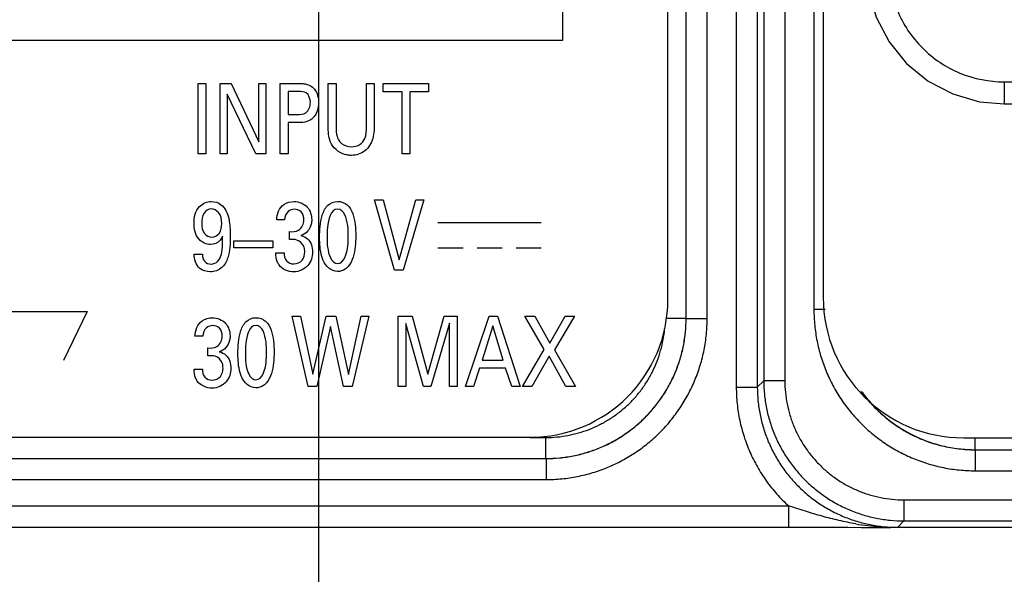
# Model space of a CAD drawing. Header units: inches. Extents: x 0 to 34, y 0 to 22.
# Tile 81 of 128: x 12.439 to 13.141, y 15.371 to 15.767. Entities that reach past the tile are written whole.
import ezdxf

# ---------------------------------------------------------------- set-up
doc = ezdxf.new("R2010")
doc.units = ezdxf.units.IN
doc.header["$LTSCALE"] = 1.87
doc.header["$MEASUREMENT"] = 0
doc.layers.get('0').update_dxf_attribs({"linetype": 'CONTINUOUS'})
doc.layers.add('02___PRT_ALL_AXES', color=7, linetype='CONTINUOUS')
doc.layers.add('DIMENSIONS', color=7, linetype='CONTINUOUS')
doc.styles.get("Standard").update_dxf_attribs({"font": 'txt', "width": 0.8})
doc.dimstyles.new('DIMSTYLE_3', dxfattribs={"dimtxt": 0.125, "dimasz": 0.18, "dimexe": 0.125, "dimexo": 0.0625, "dimgap": 0.03125, "dimtad": 0, "dimtih": 1, "dimtoh": 1, "dimzin": 0, "dimdsep": 46, "dimtxsty": 'STANDARD', "dimblk": '_FILLED', "dimblk1": '_FILLED', "dimblk2": '_FILLED', "dimcen": 0.09, "dimazin": 0, "dimtp": 0.01, "dimtm": 0.01, "dimtfac": 1, "dimtofl": 0, "dimtmove": 0, "dimatfit": 3, "dimldrblk": '_FILLED', "dimfxl": 1, "dimtolj": 1, "dimtzin": 0, "dimarcsym": 0})

# ---------------------------------------------------------------- blocks, each defined once
blk = doc.blocks.new('*D20')
at = {"layer": 'DIMENSIONS', "color": 2, "linetype": 'CONTINUOUS'}
blk.add_line((12.65194, 15.85333), (12.65194, 14.71701), dxfattribs=at)
at = {"layer": 'DIMENSIONS', "color": 2, "linetype": 'CONTINUOUS', "insert": (12.58944, 14.65451), "char_height": 0.125, "width": 1.225, "attachment_point": 3, "rotation": 90, "line_spacing_factor": 0.9}
blk.add_mtext('19.44{\\ftxt.shx;\\W1.000000;\\H0.125000; }[.766]', dxfattribs=at)
blk = doc.blocks.new('_FILLED')
at = {"color": 0, "linetype": 'BYBLOCK'}
blk.add_solid([(0, 0), (-1, 0.1736), (-1, -0.1736)], dxfattribs=at)
blk = doc.blocks.new('*D21')
at = {"layer": 'DIMENSIONS', "color": 2, "linetype": 'CONTINUOUS'}
blk.add_line((14.41194, 16.14719), (14.41194, 14.71701), dxfattribs=at)
at = {"layer": 'DIMENSIONS', "color": 2, "linetype": 'CONTINUOUS', "insert": (14.34944, 14.65451), "char_height": 0.125, "width": 1.325, "attachment_point": 3, "rotation": 90, "line_spacing_factor": 0.9}
blk.add_mtext('64.15{\\ftxt.shx;\\W1.000000;\\H0.125000; }[2.526]', dxfattribs=at)
blk = doc.blocks.new('*D25')
at = {"layer": 'DIMENSIONS', "color": 2, "linetype": 'CONTINUOUS'}
blk.add_line((12.83586, 16.15366), (11.19848, 16.15366), dxfattribs=at)
at = {"layer": 'DIMENSIONS', "color": 2, "linetype": 'CONTINUOUS', "insert": (11.13598, 16.21616), "char_height": 0.125, "width": 1.225, "attachment_point": 3, "line_spacing_factor": 0.9}
blk.add_mtext('19.03{\\ftxt.shx;\\W1.000000;\\H0.125000; }[.749]', dxfattribs=at)
blk = doc.blocks.new('*D29')
at = {"layer": 'DIMENSIONS', "color": 2, "linetype": 'CONTINUOUS'}
blk.add_line((16.67092, 16.33208), (16.67092, 14.71701), dxfattribs=at)
at = {"layer": 'DIMENSIONS', "color": 2, "linetype": 'CONTINUOUS', "insert": (16.60842, 14.65451), "char_height": 0.125, "width": 1.425, "attachment_point": 3, "rotation": 90, "line_spacing_factor": 0.9}
blk.add_mtext('121.53{\\ftxt.shx;\\W1.000000;\\H0.125000; }[4.784]', dxfattribs=at)
blk = doc.blocks.new('*D30')
at = {"layer": 'DIMENSIONS', "color": 2, "linetype": 'CONTINUOUS'}
blk.add_line((17.19944, 16.53856), (17.19944, 14.71701), dxfattribs=at)
at = {"layer": 'DIMENSIONS', "color": 2, "linetype": 'CONTINUOUS', "insert": (17.13694, 14.65451), "char_height": 0.125, "width": 1.425, "attachment_point": 3, "rotation": 90, "line_spacing_factor": 0.9}
blk.add_mtext('134.95{\\ftxt.shx;\\W1.000000;\\H0.125000; }[5.313]', dxfattribs=at)
blk = doc.blocks.new('*D31')
at = {"layer": 'DIMENSIONS', "color": 2, "linetype": 'CONTINUOUS'}
blk.add_line((17.72592, 16.33208), (17.72592, 14.71701), dxfattribs=at)
at = {"layer": 'DIMENSIONS', "color": 2, "linetype": 'CONTINUOUS', "insert": (17.66342, 14.65451), "char_height": 0.125, "width": 1.425, "attachment_point": 3, "rotation": 90, "line_spacing_factor": 0.9}
blk.add_mtext('148.32{\\ftxt.shx;\\W1.000000;\\H0.125000; }[5.839]', dxfattribs=at)
blk = doc.blocks.new('*D32')
at = {"layer": 'DIMENSIONS', "color": 2, "linetype": 'CONTINUOUS'}
blk.add_line((18.78092, 16.33208), (18.78092, 14.71701), dxfattribs=at)
at = {"layer": 'DIMENSIONS', "color": 2, "linetype": 'CONTINUOUS', "insert": (18.71842, 14.65451), "char_height": 0.125, "width": 1.425, "attachment_point": 3, "rotation": 90, "line_spacing_factor": 0.9}
blk.add_mtext('175.12{\\ftxt.shx;\\W1.000000;\\H0.125000; }[6.894]', dxfattribs=at)
blk = doc.blocks.new('*D33')
at = {"layer": 'DIMENSIONS', "color": 2, "linetype": 'CONTINUOUS'}
blk.add_line((19.30894, 16.53856), (19.30894, 14.71701), dxfattribs=at)
at = {"layer": 'DIMENSIONS', "color": 2, "linetype": 'CONTINUOUS', "insert": (19.24644, 14.65451), "char_height": 0.125, "width": 1.425, "attachment_point": 3, "rotation": 90, "line_spacing_factor": 0.9}
blk.add_mtext('188.53{\\ftxt.shx;\\W1.000000;\\H0.125000; }[7.423]', dxfattribs=at)
blk = doc.blocks.new('*D34')
at = {"layer": 'DIMENSIONS', "color": 2, "linetype": 'CONTINUOUS'}
blk.add_line((19.83592, 16.33208), (19.83592, 14.71701), dxfattribs=at)
at = {"layer": 'DIMENSIONS', "color": 2, "linetype": 'CONTINUOUS', "insert": (19.77342, 14.65451), "char_height": 0.125, "width": 1.425, "attachment_point": 3, "rotation": 90, "line_spacing_factor": 0.9}
blk.add_mtext('201.92{\\ftxt.shx;\\W1.000000;\\H0.125000; }[7.949]', dxfattribs=at)
blk = doc.blocks.new('*D35')
at = {"layer": 'DIMENSIONS', "color": 2, "linetype": 'CONTINUOUS'}
blk.add_line((20.89089, 16.33212), (20.89089, 14.71701), dxfattribs=at)
at = {"layer": 'DIMENSIONS', "color": 2, "linetype": 'CONTINUOUS', "insert": (20.82839, 14.65451), "char_height": 0.125, "width": 1.425, "attachment_point": 3, "rotation": 90, "line_spacing_factor": 0.9}
blk.add_mtext('228.71{\\ftxt.shx;\\W1.000000;\\H0.125000; }[9.004]', dxfattribs=at)
blk = doc.blocks.new('*D36')
at = {"layer": 'DIMENSIONS', "color": 2, "linetype": 'CONTINUOUS'}
blk.add_line((21.94592, 16.33208), (21.94592, 14.71701), dxfattribs=at)
at = {"layer": 'DIMENSIONS', "color": 2, "linetype": 'CONTINUOUS', "insert": (21.88342, 14.65451), "char_height": 0.125, "width": 1.525, "attachment_point": 3, "rotation": 90, "line_spacing_factor": 0.9}
blk.add_mtext('255.51{\\ftxt.shx;\\W1.000000;\\H0.125000; }[10.059]', dxfattribs=at)
blk = doc.blocks.new('*D37')
at = {"layer": 'DIMENSIONS', "color": 2, "linetype": 'CONTINUOUS'}
blk.add_line((23.00092, 16.33208), (23.00092, 14.71701), dxfattribs=at)
at = {"layer": 'DIMENSIONS', "color": 2, "linetype": 'CONTINUOUS', "insert": (22.93842, 14.65451), "char_height": 0.125, "width": 1.525, "attachment_point": 3, "rotation": 90, "line_spacing_factor": 0.9}
blk.add_mtext('282.31{\\ftxt.shx;\\W1.000000;\\H0.125000; }[11.114]', dxfattribs=at)
blk = doc.blocks.new('*D38')
at = {"layer": 'DIMENSIONS', "color": 2, "linetype": 'CONTINUOUS'}
blk.add_line((23.52894, 16.53856), (23.52894, 14.71701), dxfattribs=at)
at = {"layer": 'DIMENSIONS', "color": 2, "linetype": 'CONTINUOUS', "insert": (23.46644, 14.65451), "char_height": 0.125, "width": 1.525, "attachment_point": 3, "rotation": 90, "line_spacing_factor": 0.9}
blk.add_mtext('295.72{\\ftxt.shx;\\W1.000000;\\H0.125000; }[11.643]', dxfattribs=at)
blk = doc.blocks.new('*D39')
at = {"layer": 'DIMENSIONS', "color": 2, "linetype": 'CONTINUOUS'}
blk.add_line((24.05592, 16.33208), (24.05592, 14.71701), dxfattribs=at)
at = {"layer": 'DIMENSIONS', "color": 2, "linetype": 'CONTINUOUS', "insert": (23.99342, 14.65451), "char_height": 0.125, "width": 1.525, "attachment_point": 3, "rotation": 90, "line_spacing_factor": 0.9}
blk.add_mtext('309.10{\\ftxt.shx;\\W1.000000;\\H0.125000; }[12.169]', dxfattribs=at)
blk = doc.blocks.new('*D40')
at = {"layer": 'DIMENSIONS', "color": 2, "linetype": 'CONTINUOUS'}
blk.add_line((24.82493, 15.44206), (24.82493, 14.71701), dxfattribs=at)
at = {"layer": 'DIMENSIONS', "color": 2, "linetype": 'CONTINUOUS', "insert": (24.76243, 14.65451), "char_height": 0.125, "width": 1.525, "attachment_point": 3, "rotation": 90, "line_spacing_factor": 0.9}
blk.add_mtext('328.64{\\ftxt.shx;\\W1.000000;\\H0.125000; }[12.938]', dxfattribs=at)
blk = doc.blocks.new('*D43')
at = {"layer": 'DIMENSIONS', "color": 2, "linetype": 'CONTINUOUS'}
blk.add_line((18.25363, 16.70727), (18.25363, 14.71701), dxfattribs=at)
at = {"layer": 'DIMENSIONS', "color": 2, "linetype": 'CONTINUOUS', "insert": (18.19113, 14.65451), "char_height": 0.125, "width": 1.425, "attachment_point": 3, "rotation": 90, "line_spacing_factor": 0.9}
blk.add_mtext('161.73{\\ftxt.shx;\\W1.000000;\\H0.125000; }[6.367]', dxfattribs=at)
blk = doc.blocks.new('*D44')
at = {"layer": 'DIMENSIONS', "color": 2, "linetype": 'CONTINUOUS'}
blk.add_line((17.96613, 16.99477), (11.19848, 16.99477), dxfattribs=at)
at = {"layer": 'DIMENSIONS', "color": 2, "linetype": 'CONTINUOUS', "insert": (11.13598, 17.05727), "char_height": 0.125, "width": 1.325, "attachment_point": 3, "line_spacing_factor": 0.9}
blk.add_mtext('40.39{\\ftxt.shx;\\W1.000000;\\H0.125000; }[1.590]', dxfattribs=at)
blk = doc.blocks.new('*D48')
at = {"layer": 'DIMENSIONS', "color": 2, "linetype": 'CONTINUOUS'}
blk.add_line((15.22694, 16.14719), (15.22694, 14.71701), dxfattribs=at)
at = {"layer": 'DIMENSIONS', "color": 2, "linetype": 'CONTINUOUS', "insert": (15.16444, 14.65451), "char_height": 0.125, "width": 1.325, "attachment_point": 3, "rotation": 90, "line_spacing_factor": 0.9}
blk.add_mtext('84.85{\\ftxt.shx;\\W1.000000;\\H0.125000; }[3.341]', dxfattribs=at)
blk = doc.blocks.new('*D49')
at = {"layer": 'DIMENSIONS', "color": 2, "linetype": 'CONTINUOUS'}
for p, q in [((11.58232, 16.1095), (11.36346, 15.95253)), ((14.07329, 16.1095), (11.58232, 16.1095)), ((11.36346, 15.95253), (11.19848, 15.95253))]:
    blk.add_line(p, q, dxfattribs=at)
at = {"layer": 'DIMENSIONS', "color": 2, "linetype": 'CONTINUOUS', "insert": (11.13598, 16.01503), "char_height": 0.125, "width": 1.525, "attachment_point": 3, "line_spacing_factor": 0.9}
blk.add_mtext('2X 17.90{\\ftxt.shx;\\W1.000000;\\H0.125000; }[.705]', dxfattribs=at)

msp = doc.modelspace()

# ---------------------------------------------------------------- linework, layer by layer
at = {"color": 7, "linetype": 'CONTINUOUS'}
for p, q in [((12.94993, 18.83242), (12.94993, 15.5047)), ((12.96493, 18.83242), (12.96493, 15.5047)), ((12.96953, 18.82782), (12.96953, 15.5093)), ((12.98453, 18.82782), (12.98453, 15.5093)), ((12.91413, 15.55378), (12.91413, 18.7818)), ((12.91417, 15.55374), (12.91417, 18.78183)), ((12.92916, 15.55374), (12.92916, 18.78183)), ((13.00531, 18.7771), (13.00531, 15.56002)), ((12.90114, 15.56737), (12.90114, 18.77087)), ((13.14107, 15.7225), (13.14107, 15.70675)), ((13.14107, 15.7225), (13.90026, 15.7225)), ((13.14107, 15.70675), (13.90026, 15.70675)), ((12.91413, 15.55378), (12.89961, 15.55378)), ((12.91417, 15.55374), (12.91413, 15.55378)), ((13.01331, 15.56002), (13.00531, 15.56002)), ((12.91417, 15.55374), (12.92916, 15.55374)), ((12.94993, 15.5047), (12.96493, 15.5047)), ((12.96953, 15.5093), (12.96493, 15.5047)), ((12.98453, 15.5093), (12.96953, 15.5093)), ((12.41485, 15.46894), (12.80272, 15.46894)), ((12.80272, 15.46883), (12.81419, 15.46883)), ((12.81419, 15.45384), (12.81419, 15.46883)), ((13.12027, 15.46011), (13.12027, 15.46856)), ((13.12024, 15.46008), (13.12027, 15.46011)), ((13.12024, 15.46008), (13.12024, 15.44509)), ((13.12024, 15.46008), (15.74954, 15.46008)), ((13.12027, 15.46011), (15.7495, 15.46011)), ((12.39921, 15.4538), (12.81423, 15.4538)), ((12.39925, 15.45384), (12.81419, 15.45384)), ((12.81423, 15.4538), (12.81419, 15.45384)), ((12.81423, 15.4538), (12.81423, 15.43881)), ((13.12024, 15.44509), (15.74954, 15.44509)), ((12.39921, 15.43881), (12.81423, 15.43881)), ((13.06952, 15.42431), (13.06952, 15.40931)), ((13.06952, 15.42431), (15.88524, 15.42431)), ((12.24587, 15.41996), (12.98719, 15.41996)), ((12.98719, 15.41996), (12.98719, 15.40496)), ((13.06952, 15.40931), (13.06492, 15.40471)), ((13.06952, 15.40931), (15.88524, 15.40931)), ((12.24587, 15.40496), (12.98719, 15.40496)), ((13.0389, 15.4047), (13.05221, 15.40458)), ((13.05221, 15.40458), (13.06013, 15.40468)), ((13.0527, 15.40458), (13.05221, 15.40458)), ((13.05259, 15.40507), (13.05225, 15.4051)), ((13.05273, 15.40506), (13.05225, 15.4051)), ((13.05273, 15.40506), (13.05259, 15.40507)), ((24.72495, 15.40458), (13.0527, 15.40458)), ((13.06492, 15.40471), (13.06013, 15.40468))]:
    msp.add_line(p, q, dxfattribs=at)
at = {"color": 40, "linetype": 'CONTINUOUS'}
for p, q in [((12.82598, 16.01597), (12.82598, 15.75207)), ((12.82598, 15.75207), (12.42576, 15.75207)), ((12.56604, 15.67107), (12.56604, 15.72127)), ((12.56604, 15.72127), (12.5716, 15.72127)), ((12.5716, 15.72127), (12.5716, 15.67107)), ((12.58188, 15.67107), (12.58188, 15.72127)), ((12.58188, 15.72127), (12.5896, 15.72127)), ((12.5896, 15.72127), (12.60931, 15.67976)), ((12.60931, 15.67976), (12.60931, 15.72127)), ((12.60931, 15.72127), (12.61442, 15.72127)), ((12.61442, 15.72127), (12.61442, 15.67107)), ((12.62472, 15.67107), (12.62472, 15.72127)), ((12.62472, 15.72127), (12.63816, 15.72127)), ((12.63027, 15.71563), (12.63027, 15.69923)), ((12.63804, 15.71563), (12.63027, 15.71563)), ((12.65894, 15.69068), (12.65894, 15.72127)), ((12.65894, 15.72127), (12.66449, 15.72127)), ((12.66449, 15.72127), (12.66449, 15.69019)), ((12.68626, 15.69047), (12.68626, 15.72127)), ((12.68626, 15.72127), (12.69164, 15.72127)), ((12.69164, 15.72127), (12.69164, 15.69033)), ((12.69816, 15.71535), (12.69816, 15.72127)), ((12.69816, 15.72127), (12.73053, 15.72127)), ((12.71159, 15.71535), (12.69816, 15.71535)), ((12.71159, 15.67107), (12.71159, 15.71535)), ((12.7171, 15.71535), (12.7171, 15.67107)), ((12.73053, 15.71535), (12.7171, 15.71535)), ((12.73053, 15.72127), (12.73053, 15.71535)), ((12.58693, 15.71369), (12.58693, 15.67107)), ((12.60732, 15.67107), (12.58693, 15.71369)), ((12.63027, 15.69923), (12.63688, 15.69923)), ((12.63027, 15.69338), (12.63027, 15.67107)), ((12.63676, 15.69338), (12.63027, 15.69338)), ((12.5716, 15.67107), (12.56604, 15.67107)), ((12.58693, 15.67107), (12.58188, 15.67107)), ((12.61442, 15.67107), (12.60732, 15.67107)), ((12.63027, 15.67107), (12.62472, 15.67107)), ((12.7171, 15.67107), (12.71159, 15.67107)), ((12.70614, 15.58813), (12.69187, 15.63833)), ((12.69187, 15.63833), (12.69803, 15.63833)), ((12.69803, 15.63833), (12.70941, 15.59543)), ((12.70941, 15.59543), (12.7214, 15.63833)), ((12.72701, 15.63833), (12.71224, 15.58813)), ((12.7214, 15.63833), (12.72701, 15.63833)), ((12.62776, 15.62401), (12.62214, 15.62401)), ((12.73718, 15.62211), (12.81086, 15.62211)), ((12.63126, 15.61003), (12.63126, 15.61566)), ((12.59165, 15.60419), (12.59165, 15.60919)), ((12.59165, 15.60919), (12.61942, 15.60919)), ((12.61942, 15.60419), (12.59165, 15.60419)), ((12.61942, 15.60919), (12.61942, 15.60419)), ((12.73718, 15.60407), (12.75517, 15.60407)), ((12.76502, 15.60407), (12.783, 15.60407)), ((12.79287, 15.60407), (12.81086, 15.60407)), ((12.56332, 15.59961), (12.56914, 15.59961)), ((12.62153, 15.60051), (12.62742, 15.60051)), ((12.71224, 15.58813), (12.70614, 15.58813)), ((12.38152, 15.55877), (12.48688, 15.55877)), ((12.48688, 15.55877), (12.47003, 15.52364)), ((12.64467, 15.50519), (12.63329, 15.55539)), ((12.63329, 15.55539), (12.63923, 15.55539)), ((12.63923, 15.55539), (12.64788, 15.51409)), ((12.64788, 15.51409), (12.65743, 15.55539)), ((12.65743, 15.55539), (12.66432, 15.55539)), ((12.66432, 15.55539), (12.67337, 15.51375)), ((12.67337, 15.51375), (12.68248, 15.55539)), ((12.68792, 15.55539), (12.67604, 15.50519)), ((12.68248, 15.55539), (12.68792, 15.55539)), ((12.70884, 15.50519), (12.70884, 15.55539)), ((12.70884, 15.55539), (12.71866, 15.55539)), ((12.71866, 15.55539), (12.72998, 15.51402)), ((12.72998, 15.51402), (12.74159, 15.55539)), ((12.74159, 15.55539), (12.75075, 15.55539)), ((12.75075, 15.55539), (12.75075, 15.50519)), ((12.75678, 15.50519), (12.77366, 15.55539)), ((12.77366, 15.55539), (12.7796, 15.55539)), ((12.7796, 15.55539), (12.79582, 15.50519)), ((12.81299, 15.53148), (12.79912, 15.55539)), ((12.79912, 15.55539), (12.80622, 15.55539)), ((12.80622, 15.55539), (12.81705, 15.53606)), ((12.81705, 15.53606), (12.82787, 15.55539)), ((12.8346, 15.55539), (12.82033, 15.53133)), ((12.82787, 15.55539), (12.8346, 15.55539)), ((12.66061, 15.54808), (12.65067, 15.50519)), ((12.66987, 15.50519), (12.66061, 15.54808)), ((12.72688, 15.50519), (12.71422, 15.5501)), ((12.71422, 15.5501), (12.71422, 15.50519)), ((12.74531, 15.55038), (12.73215, 15.50519)), ((12.74531, 15.50519), (12.74531, 15.55038)), ((12.77638, 15.5485), (12.76861, 15.52389)), ((12.78376, 15.52389), (12.77638, 15.5485)), ((12.5695, 15.54107), (12.56389, 15.54107)), ((12.573, 15.5271), (12.573, 15.53272)), ((12.79745, 15.50519), (12.81299, 15.53148)), ((12.81638, 15.52674), (12.80416, 15.50519)), ((12.82832, 15.50519), (12.81638, 15.52674)), ((12.82033, 15.53133), (12.83532, 15.50519)), ((12.76861, 15.52389), (12.78376, 15.52389)), ((12.56328, 15.51757), (12.56916, 15.51757)), ((12.76683, 15.51827), (12.76249, 15.50519)), ((12.78543, 15.51827), (12.76683, 15.51827)), ((12.78976, 15.50519), (12.78543, 15.51827)), ((12.65067, 15.50519), (12.64467, 15.50519)), ((12.67604, 15.50519), (12.66987, 15.50519)), ((12.71422, 15.50519), (12.70884, 15.50519)), ((12.73215, 15.50519), (12.72688, 15.50519)), ((12.75075, 15.50519), (12.74531, 15.50519)), ((12.76249, 15.50519), (12.75678, 15.50519)), ((12.79582, 15.50519), (12.78976, 15.50519)), ((12.80416, 15.50519), (12.79745, 15.50519)), ((12.83532, 15.50519), (12.82832, 15.50519))]:
    msp.add_line(p, q, dxfattribs=at)
at = {"color": 7, "linetype": 'CONTINUOUS'}
for points in [[(13.04266, 15.80516), (13.04421, 15.78773), (13.04967, 15.76868), (13.05886, 15.75107), (13.07141, 15.73564), (13.08681, 15.72306), (13.10441, 15.71383), (13.12345, 15.70834), (13.14107, 15.70675)], [(12.98719, 15.40496), (12.99389, 15.40496), (13.0018, 15.40494), (13.01023, 15.4049), (13.01938, 15.40485), (13.02937, 15.40478), (13.0389, 15.4047)]]:
    msp.add_lwpolyline(points, dxfattribs=at)
for centre, radius, start, end in [((12.80272, 15.56737), 0.09843, 270, 360), ((13.06657, 15.59114), 0.18659, 260.33007, 265.60015), ((13.06518, 15.57435), 0.16974, 265.79324, 268.29319)]:
    msp.add_arc(centre, radius, start, end, dxfattribs=at)
for points, knots in [([(13.05841, 15.80516), (13.05841, 15.79441), (13.06271, 15.77267), (13.0811, 15.7452), (13.10858, 15.7268), (13.13032, 15.7225), (13.14107, 15.7225)], [0, 0, 0, 0, 0.249999, 0.499997, 0.749995, 1, 1, 1, 1]), ([(12.81419, 15.45384), (12.81746, 15.45384), (12.824, 15.45416), (12.83372, 15.4556), (12.84325, 15.45799), (12.8525, 15.4613), (12.86138, 15.4655), (12.8698, 15.47055), (12.87769, 15.4764), (12.88497, 15.483), (12.89157, 15.49028), (12.89742, 15.49817), (12.90247, 15.50659), (12.90667, 15.51547), (12.90998, 15.52472), (12.91237, 15.53425), (12.91381, 15.54397), (12.91413, 15.55051), (12.91413, 15.55378)], [0, 0, 0, 0, 0.0625, 0.124999, 0.187499, 0.249999, 0.312499, 0.374999, 0.437499, 0.499999, 0.5625, 0.625, 0.6875, 0.75, 0.8125, 0.875, 0.9375, 1, 1, 1, 1]), ([(13.00531, 15.56002), (13.00531, 15.55626), (13.00567, 15.54873), (13.00733, 15.53756), (13.01007, 15.5266), (13.01388, 15.51596), (13.01871, 15.50575), (13.02451, 15.49606), (13.03124, 15.48698), (13.03883, 15.47861), (13.0472, 15.47102), (13.05627, 15.46429), (13.06596, 15.45849), (13.07618, 15.45366), (13.08682, 15.44986), (13.09778, 15.44711), (13.10895, 15.44546), (13.11648, 15.44509), (13.12024, 15.44509)], [0, 0, 0, 0, 0.062501, 0.125, 0.1875, 0.25, 0.312499, 0.374999, 0.437499, 0.499998, 0.562498, 0.624998, 0.687498, 0.749997, 0.812497, 0.874998, 0.937498, 1, 1, 1, 1]), ([(12.81423, 15.43881), (12.81799, 15.43881), (12.82551, 15.43918), (12.83669, 15.44084), (12.84765, 15.44358), (12.85829, 15.44738), (12.8685, 15.45221), (12.87819, 15.45802), (12.88726, 15.46475), (12.89564, 15.47233), (12.90322, 15.48071), (12.90995, 15.48978), (12.91576, 15.49947), (12.92059, 15.50968), (12.92439, 15.52032), (12.92713, 15.53128), (12.92879, 15.54246), (12.92916, 15.54998), (12.92916, 15.55374)], [0, 0, 0, 0, 0.062501, 0.125, 0.1875, 0.25, 0.312499, 0.374999, 0.437499, 0.499998, 0.562498, 0.624998, 0.687498, 0.749997, 0.812497, 0.874998, 0.937498, 1, 1, 1, 1]), ([(12.81423, 15.4538), (12.8175, 15.4538), (12.82404, 15.45412), (12.83376, 15.45556), (12.84329, 15.45794), (12.85254, 15.46125), (12.86143, 15.46545), (12.86985, 15.4705), (12.87775, 15.47635), (12.88503, 15.48295), (12.89162, 15.49022), (12.89747, 15.49812), (12.90252, 15.50655), (12.90672, 15.51543), (12.91003, 15.52468), (12.91241, 15.53421), (12.91385, 15.54393), (12.91417, 15.55047), (12.91417, 15.55374)], [0, 0, 0, 0, 0.0625, 0.124999, 0.187499, 0.249999, 0.312499, 0.374998, 0.437498, 0.499998, 0.562498, 0.624998, 0.687498, 0.749998, 0.812498, 0.874998, 0.937499, 1, 1, 1, 1]), ([(12.81419, 15.46883), (12.81681, 15.46883), (12.82206, 15.46907), (12.82987, 15.47016), (12.83753, 15.47197), (12.845, 15.47448), (12.85221, 15.47767), (12.85909, 15.48151), (12.86558, 15.48597), (12.87163, 15.49102), (12.87719, 15.4966), (12.88221, 15.50267), (12.88665, 15.50918), (12.89046, 15.51608), (12.89362, 15.5233), (12.8961, 15.53078), (12.89787, 15.53845), (12.89858, 15.54366), (12.89881, 15.54627)], [0, 0, 0, 0, 0.0625, 0.125, 0.1875, 0.25, 0.3125, 0.375, 0.437499, 0.499999, 0.562499, 0.624999, 0.687499, 0.749999, 0.812498, 0.874998, 0.937498, 1, 1, 1, 1]), ([(12.94993, 15.5047), (12.94993, 15.50073), (12.95034, 15.49279), (12.95219, 15.48101), (12.95524, 15.46948), (12.95947, 15.45833), (12.96483, 15.44768), (12.97126, 15.43764), (12.97869, 15.42832), (12.98426, 15.42265), (12.98719, 15.41996)], [0, 0, 0, 0, 0.125003, 0.250001, 0.375001, 0.500001, 0.625001, 0.750001, 0.874999, 1, 1, 1, 1]), ([(12.96493, 15.5047), (12.96493, 15.50143), (12.96525, 15.49488), (12.96669, 15.48516), (12.96908, 15.47563), (12.97239, 15.46637), (12.97659, 15.45749), (12.98164, 15.44906), (12.9875, 15.44116), (12.9941, 15.43388), (13.00138, 15.42728), (13.00927, 15.42143), (13.0177, 15.41637), (13.02659, 15.41217), (13.03584, 15.40886), (13.04538, 15.40647), (13.0551, 15.40503), (13.06164, 15.40471), (13.06492, 15.40471)], [0, 0, 0, 0, 0.062501, 0.125, 0.187499, 0.249999, 0.312498, 0.374998, 0.437498, 0.499997, 0.562497, 0.624996, 0.687497, 0.749997, 0.812498, 0.874999, 0.937499, 1, 1, 1, 1]), ([(12.96953, 15.5093), (12.96953, 15.50603), (12.96986, 15.49948), (12.9713, 15.48976), (12.97369, 15.48023), (12.977, 15.47098), (12.9812, 15.46209), (12.98625, 15.45366), (12.9921, 15.44577), (12.9987, 15.43849), (13.00599, 15.43189), (13.01388, 15.42603), (13.02231, 15.42098), (13.03119, 15.41678), (13.04045, 15.41347), (13.04998, 15.41108), (13.0597, 15.40964), (13.06625, 15.40932), (13.06952, 15.40931)], [0, 0, 0, 0, 0.0625, 0.125, 0.1875, 0.25, 0.3125, 0.375, 0.4375, 0.5, 0.5625, 0.625, 0.6875, 0.749999, 0.812499, 0.874999, 0.9375, 1, 1, 1, 1]), ([(12.98453, 15.5093), (12.98453, 15.50652), (12.9848, 15.50096), (12.98603, 15.49269), (12.98806, 15.48459), (12.99087, 15.47672), (12.99444, 15.46917), (12.99874, 15.46201), (13.00371, 15.4553), (13.00932, 15.44911), (13.01551, 15.4435), (13.02222, 15.43852), (13.02939, 15.43423), (13.03694, 15.43065), (13.04481, 15.42784), (13.05291, 15.42581), (13.06117, 15.42459), (13.06674, 15.42431), (13.06952, 15.42431)], [0, 0, 0, 0, 0.0625, 0.125, 0.1875, 0.25, 0.3125, 0.375, 0.4375, 0.5, 0.562499, 0.624999, 0.687499, 0.749999, 0.812499, 0.874999, 0.9375, 1, 1, 1, 1]), ([(13.0391, 15.50163), (13.04141, 15.49843), (13.04639, 15.49229), (13.05491, 15.48405), (13.06434, 15.47687), (13.07455, 15.47085), (13.0854, 15.46608), (13.09674, 15.46263), (13.1084, 15.46054), (13.11629, 15.46008), (13.12024, 15.46008)], [0, 0, 0, 0, 0.125, 0.249999, 0.374999, 0.499998, 0.624998, 0.749998, 0.874997, 1, 1, 1, 1]), ([(13.03959, 15.50108), (13.0419, 15.49792), (13.04564, 15.49338), (13.05114, 15.48781), (13.05695, 15.48257), (13.06477, 15.47667), (13.07324, 15.47172), (13.08031, 15.46839), (13.08758, 15.46547), (13.09696, 15.46264), (13.10853, 15.46058), (13.11636, 15.46012), (13.12027, 15.46011)], [0, 0, 0, 0, 0.124987, 0.187507, 0.250027, 0.375014, 0.5, 0.56252, 0.62504, 0.750027, 0.875012, 1, 1, 1, 1]), ([(13.03523, 15.4072), (13.03118, 15.40788), (13.0231, 15.40951), (13.01109, 15.41257), (12.99913, 15.41612), (12.99118, 15.41868), (12.98719, 15.41996)], [0, 0, 0, 0, 0.247546, 0.496374, 0.747156, 1, 1, 1, 1])]:
    msp.add_open_spline(points, degree=3, knots=knots, dxfattribs=at)
at = {"color": 40, "linetype": 'CONTINUOUS'}
for points, knots in [([(12.64615, 15.70777), (12.64615, 15.71027), (12.64457, 15.71547), (12.63978, 15.71563), (12.63804, 15.71563)], [0, 0, 0, 0, 0.588674, 1, 1, 1, 1]), ([(12.63816, 15.72127), (12.63929, 15.72127), (12.64321, 15.72134), (12.64741, 15.71951), (12.64909, 15.71723)], [0, 0, 0, 0, 0.284821, 1, 1, 1, 1]), ([(12.63688, 15.69923), (12.63893, 15.69923), (12.64425, 15.69944), (12.64615, 15.70509), (12.64615, 15.70777)], [0, 0, 0, 0, 0.432538, 1, 1, 1, 1]), ([(12.64887, 15.6977), (12.64835, 15.69704), (12.64528, 15.6938), (12.64031, 15.69338), (12.63676, 15.69338)], [0, 0, 0, 0, 0.19119, 1, 1, 1, 1]), ([(12.66127, 15.67803), (12.66094, 15.67863), (12.65907, 15.68254), (12.65894, 15.68705), (12.65894, 15.69068)], [0, 0, 0, 0, 0.158815, 1, 1, 1, 1]), ([(12.66449, 15.69019), (12.66449, 15.68904), (12.66458, 15.68596), (12.66531, 15.68283), (12.66626, 15.68115)], [0, 0, 0, 0, 0.374112, 1, 1, 1, 1]), ([(12.67543, 15.67623), (12.67759, 15.67623), (12.68175, 15.67708), (12.68598, 15.68284), (12.68626, 15.68761), (12.68626, 15.69047)], [0, 0, 0, 0, 0.320599, 0.576023, 1, 1, 1, 1]), ([(12.69164, 15.69033), (12.69164, 15.68949), (12.69158, 15.6849), (12.6904, 15.68015), (12.68837, 15.67698)], [0, 0, 0, 0, 0.1829, 1, 1, 1, 1]), ([(12.66626, 15.68115), (12.66683, 15.68021), (12.6691, 15.67735), (12.67294, 15.67623), (12.67543, 15.67623)], [0, 0, 0, 0, 0.305643, 1, 1, 1, 1]), ([(12.67543, 15.67003), (12.67433, 15.67003), (12.66882, 15.6705), (12.66343, 15.67415), (12.66127, 15.67803)], [0, 0, 0, 0, 0.198645, 1, 1, 1, 1]), ([(12.68837, 15.67698), (12.68748, 15.67559), (12.68414, 15.6717), (12.67883, 15.67003), (12.67543, 15.67003)], [0, 0, 0, 0, 0.326517, 1, 1, 1, 1]), ([(12.56319, 15.62165), (12.56319, 15.62582), (12.56485, 15.6339), (12.57247, 15.63713), (12.57552, 15.63713)], [0, 0, 0, 0, 0.576949, 1, 1, 1, 1]), ([(12.57552, 15.63193), (12.57354, 15.63193), (12.56911, 15.62887), (12.56865, 15.62407), (12.56865, 15.62156)], [0, 0, 0, 0, 0.441646, 1, 1, 1, 1]), ([(12.57552, 15.63713), (12.57794, 15.63713), (12.58429, 15.63514), (12.58709, 15.6289), (12.58791, 15.62532)], [0, 0, 0, 0, 0.39708, 1, 1, 1, 1]), ([(12.58292, 15.6215), (12.58292, 15.62421), (12.58211, 15.62927), (12.57744, 15.63193), (12.57552, 15.63193)], [0, 0, 0, 0, 0.586699, 1, 1, 1, 1]), ([(12.62214, 15.62401), (12.62226, 15.62807), (12.62506, 15.63553), (12.63206, 15.63713), (12.63458, 15.63713)], [0, 0, 0, 0, 0.617719, 1, 1, 1, 1]), ([(12.63476, 15.63157), (12.6332, 15.63157), (12.62922, 15.63031), (12.62794, 15.62619), (12.62776, 15.62401)], [0, 0, 0, 0, 0.414957, 1, 1, 1, 1]), ([(12.63458, 15.63713), (12.63799, 15.63713), (12.64512, 15.63441), (12.64714, 15.62732), (12.64714, 15.62414)], [0, 0, 0, 0, 0.517839, 1, 1, 1, 1]), ([(12.64152, 15.62401), (12.64152, 15.62605), (12.64062, 15.63035), (12.63646, 15.63157), (12.63476, 15.63157)], [0, 0, 0, 0, 0.544844, 1, 1, 1, 1]), ([(12.65275, 15.61164), (12.65275, 15.61683), (12.65328, 15.62475), (12.65756, 15.63482), (12.66305, 15.63722), (12.66564, 15.63722)], [0, 0, 0, 0, 0.495517, 0.752965, 1, 1, 1, 1]), ([(12.66569, 15.63166), (12.66072, 15.63166), (12.65806, 15.62073), (12.65808, 15.61421), (12.65808, 15.61198)], [0, 0, 0, 0, 0.689377, 1, 1, 1, 1]), ([(12.66564, 15.63722), (12.66808, 15.63722), (12.67323, 15.63532), (12.67804, 15.62583), (12.67852, 15.618), (12.67852, 15.61275)], [0, 0, 0, 0, 0.240229, 0.482901, 1, 1, 1, 1]), ([(12.67314, 15.61211), (12.67314, 15.61475), (12.67325, 15.62118), (12.67023, 15.63166), (12.66569, 15.63166)], [0, 0, 0, 0, 0.367993, 1, 1, 1, 1]), ([(12.58791, 15.62532), (12.58808, 15.62455), (12.58891, 15.6203), (12.58902, 15.61593), (12.58902, 15.6124)], [0, 0, 0, 0, 0.182765, 1, 1, 1, 1]), ([(12.63126, 15.61566), (12.63346, 15.61542), (12.63898, 15.61572), (12.64152, 15.62129), (12.64152, 15.62401)], [0, 0, 0, 0, 0.450014, 1, 1, 1, 1]), ([(12.64714, 15.62414), (12.64714, 15.62307), (12.64672, 15.61838), (12.64298, 15.6138), (12.63947, 15.61282)], [0, 0, 0, 0, 0.228082, 1, 1, 1, 1]), ([(12.57491, 15.60641), (12.57191, 15.60641), (12.5647, 15.60999), (12.56319, 15.61766), (12.56319, 15.62165)], [0, 0, 0, 0, 0.429794, 1, 1, 1, 1]), ([(12.56865, 15.62156), (12.56865, 15.61904), (12.56936, 15.61414), (12.57398, 15.6117), (12.57592, 15.6117)], [0, 0, 0, 0, 0.564903, 1, 1, 1, 1]), ([(12.57592, 15.6117), (12.57785, 15.6117), (12.5823, 15.61432), (12.58292, 15.61906), (12.58292, 15.6215)], [0, 0, 0, 0, 0.442935, 1, 1, 1, 1]), ([(12.58902, 15.6124), (12.58902, 15.60724), (12.58876, 15.59927), (12.58375, 15.58906), (12.57775, 15.58702), (12.57486, 15.58702)], [0, 0, 0, 0, 0.477574, 0.731568, 1, 1, 1, 1]), ([(12.58353, 15.61246), (12.58308, 15.61141), (12.58129, 15.60817), (12.57742, 15.60641), (12.57491, 15.60641)], [0, 0, 0, 0, 0.313273, 1, 1, 1, 1]), ([(12.57531, 15.59251), (12.57707, 15.59251), (12.58091, 15.59418), (12.58375, 15.60202), (12.58368, 15.60819), (12.58353, 15.61246)], [0, 0, 0, 0, 0.222728, 0.461345, 1, 1, 1, 1]), ([(12.63947, 15.61282), (12.64121, 15.61251), (12.64616, 15.61021), (12.64768, 15.60447), (12.64768, 15.60114)], [0, 0, 0, 0, 0.345565, 1, 1, 1, 1]), ([(12.65526, 15.59516), (12.65491, 15.59604), (12.65309, 15.60133), (12.65275, 15.60702), (12.65275, 15.61164)], [0, 0, 0, 0, 0.171535, 1, 1, 1, 1]), ([(12.65808, 15.61198), (12.65808, 15.60948), (12.65803, 15.60315), (12.66106, 15.59293), (12.66558, 15.59293)], [0, 0, 0, 0, 0.355644, 1, 1, 1, 1]), ([(12.66558, 15.59293), (12.67042, 15.59293), (12.67312, 15.60352), (12.67314, 15.6099), (12.67314, 15.61211)], [0, 0, 0, 0, 0.686128, 1, 1, 1, 1]), ([(12.67852, 15.61275), (12.67852, 15.61019), (12.67829, 15.60271), (12.67646, 15.59467), (12.67319, 15.59084)], [0, 0, 0, 0, 0.336723, 1, 1, 1, 1]), ([(12.64213, 15.60121), (12.64213, 15.60234), (12.64181, 15.60587), (12.63891, 15.60906), (12.63659, 15.60968)], [0, 0, 0, 0, 0.319847, 1, 1, 1, 1]), ([(12.57486, 15.58702), (12.57217, 15.58702), (12.56532, 15.58884), (12.56339, 15.59601), (12.56332, 15.59961)], [0, 0, 0, 0, 0.42789, 1, 1, 1, 1]), ([(12.56914, 15.59961), (12.56914, 15.59783), (12.56973, 15.59392), (12.5736, 15.59251), (12.57531, 15.59251)], [0, 0, 0, 0, 0.509845, 1, 1, 1, 1]), ([(12.62381, 15.59196), (12.6233, 15.59268), (12.62186, 15.59535), (12.62159, 15.59842), (12.62153, 15.60051)], [0, 0, 0, 0, 0.297467, 1, 1, 1, 1]), ([(12.62742, 15.60051), (12.62739, 15.59854), (12.62826, 15.5942), (12.63255, 15.59265), (12.63447, 15.59265)], [0, 0, 0, 0, 0.506854, 1, 1, 1, 1]), ([(12.64768, 15.60114), (12.64768, 15.59775), (12.64552, 15.59026), (12.63803, 15.58695), (12.63436, 15.58695)], [0, 0, 0, 0, 0.480407, 1, 1, 1, 1]), ([(12.63447, 15.59265), (12.63662, 15.59265), (12.64114, 15.59461), (12.64213, 15.59916), (12.64213, 15.60121)], [0, 0, 0, 0, 0.511661, 1, 1, 1, 1]), ([(12.67319, 15.59084), (12.67258, 15.59012), (12.67045, 15.58812), (12.66747, 15.58717), (12.66553, 15.58717)], [0, 0, 0, 0, 0.328623, 1, 1, 1, 1]), ([(12.56389, 15.54107), (12.564, 15.54513), (12.5668, 15.55259), (12.57381, 15.55419), (12.57632, 15.55419)], [0, 0, 0, 0, 0.617753, 1, 1, 1, 1]), ([(12.57632, 15.55419), (12.57974, 15.55419), (12.58687, 15.55147), (12.58888, 15.54438), (12.58888, 15.5412)], [0, 0, 0, 0, 0.517983, 1, 1, 1, 1]), ([(12.5945, 15.5287), (12.5945, 15.53389), (12.59503, 15.54181), (12.59931, 15.55188), (12.6048, 15.55428), (12.60738, 15.55428)], [0, 0, 0, 0, 0.495601, 0.7531, 1, 1, 1, 1]), ([(12.60738, 15.55428), (12.60983, 15.55428), (12.61498, 15.55238), (12.61978, 15.54289), (12.62027, 15.53506), (12.62027, 15.52981)], [0, 0, 0, 0, 0.240235, 0.482904, 1, 1, 1, 1]), ([(12.5765, 15.54863), (12.57495, 15.54863), (12.57096, 15.54737), (12.56968, 15.54325), (12.5695, 15.54107)], [0, 0, 0, 0, 0.414924, 1, 1, 1, 1]), ([(12.58327, 15.54107), (12.58327, 15.54311), (12.58237, 15.54741), (12.57821, 15.54863), (12.5765, 15.54863)], [0, 0, 0, 0, 0.544844, 1, 1, 1, 1]), ([(12.60744, 15.54872), (12.60247, 15.54872), (12.59981, 15.53779), (12.59983, 15.53127), (12.59983, 15.52903)], [0, 0, 0, 0, 0.689385, 1, 1, 1, 1]), ([(12.61488, 15.52917), (12.61488, 15.53181), (12.61499, 15.53824), (12.61198, 15.54872), (12.60744, 15.54872)], [0, 0, 0, 0, 0.367993, 1, 1, 1, 1]), ([(12.573, 15.53272), (12.57521, 15.53248), (12.58072, 15.53278), (12.58327, 15.53835), (12.58327, 15.54107)], [0, 0, 0, 0, 0.450033, 1, 1, 1, 1]), ([(12.58888, 15.5412), (12.58888, 15.54013), (12.58847, 15.53544), (12.58472, 15.53086), (12.58122, 15.52988)], [0, 0, 0, 0, 0.228096, 1, 1, 1, 1]), ([(12.58388, 15.51827), (12.58388, 15.5194), (12.58356, 15.52294), (12.58065, 15.52612), (12.57833, 15.52674)], [0, 0, 0, 0, 0.31976, 1, 1, 1, 1]), ([(12.58122, 15.52988), (12.58295, 15.52957), (12.5879, 15.52727), (12.58943, 15.52153), (12.58943, 15.5182)], [0, 0, 0, 0, 0.34556, 1, 1, 1, 1]), ([(12.59701, 15.51222), (12.59665, 15.5131), (12.59484, 15.51839), (12.5945, 15.52408), (12.5945, 15.5287)], [0, 0, 0, 0, 0.171516, 1, 1, 1, 1]), ([(12.59983, 15.52903), (12.59983, 15.52654), (12.59978, 15.52021), (12.6028, 15.50999), (12.60733, 15.50999)], [0, 0, 0, 0, 0.355632, 1, 1, 1, 1]), ([(12.60733, 15.50999), (12.61217, 15.50999), (12.61487, 15.52058), (12.61488, 15.52696), (12.61488, 15.52917)], [0, 0, 0, 0, 0.686153, 1, 1, 1, 1]), ([(12.62027, 15.52981), (12.62027, 15.52725), (12.62003, 15.51977), (12.6182, 15.51173), (12.61494, 15.5079)], [0, 0, 0, 0, 0.336738, 1, 1, 1, 1]), ([(12.56555, 15.50902), (12.56504, 15.50974), (12.56362, 15.51241), (12.56333, 15.51548), (12.56328, 15.51757)], [0, 0, 0, 0, 0.297191, 1, 1, 1, 1]), ([(12.56916, 15.51757), (12.56914, 15.5156), (12.57001, 15.51126), (12.5743, 15.50971), (12.57622, 15.50971)], [0, 0, 0, 0, 0.506871, 1, 1, 1, 1]), ([(12.58943, 15.5182), (12.58943, 15.51481), (12.58726, 15.50732), (12.57977, 15.50401), (12.57611, 15.50401)], [0, 0, 0, 0, 0.480407, 1, 1, 1, 1]), ([(12.57622, 15.50971), (12.57836, 15.50971), (12.58288, 15.51167), (12.58388, 15.51622), (12.58388, 15.51827)], [0, 0, 0, 0, 0.511706, 1, 1, 1, 1]), ([(12.61494, 15.5079), (12.61432, 15.50718), (12.6122, 15.50518), (12.60922, 15.50423), (12.60728, 15.50423)], [0, 0, 0, 0, 0.328641, 1, 1, 1, 1])]:
    msp.add_open_spline(points, degree=3, knots=knots, dxfattribs=at)
for points in [[(12.64909, 15.71723), (12.65118, 15.71456), (12.65203, 15.71089), (12.65203, 15.7075)], [(12.65203, 15.7075), (12.65203, 15.70407), (12.65101, 15.70038), (12.64887, 15.6977)], [(12.63659, 15.60968), (12.63486, 15.6101), (12.63304, 15.6101), (12.63126, 15.61003)], [(12.63436, 15.58695), (12.63047, 15.58695), (12.62602, 15.58875), (12.62381, 15.59196)], [(12.66553, 15.58717), (12.66119, 15.58717), (12.65684, 15.59112), (12.65526, 15.59516)], [(12.57833, 15.52674), (12.5766, 15.52716), (12.57478, 15.52716), (12.573, 15.5271)], [(12.60728, 15.50423), (12.60294, 15.50423), (12.59858, 15.50818), (12.59701, 15.51222)], [(12.57611, 15.50401), (12.57221, 15.50401), (12.56776, 15.50581), (12.56555, 15.50902)]]:
    msp.add_open_spline(points, degree=3, dxfattribs=at)
at = {"layer": '02___PRT_ALL_AXES', "color": 7, "linetype": 'CONTINUOUS'}
for p, q in [((13.01195, 18.76856), (13.01195, 15.56856)), ((13.11195, 15.46856), (15.73195, 15.46856))]:
    msp.add_line(p, q, dxfattribs=at)
msp.add_arc((13.11195, 15.56856), 0.1, 180, 270, dxfattribs=at)

# ---------------------------------------------------------------- dimensions: what is measured, and where the dimension line sits
at = {"layer": 'DIMENSIONS', "color": 2, "linetype": 'CONTINUOUS'}
for feature_location, offset, dtype, origin, picture, middle in [((17.96613, 16.99477), (-6.76765, 0), 0, (18.02863, 15.40458), '*D44', (10.47348, 16.99477)), ((18.25363, 16.70727), (0, -1.99027), 1, (11.88644, 16.76977), '*D43', (18.25363, 13.94201)), ((17.19944, 16.53856), (0, -1.82155), 1, (11.88644, 16.60106), '*D30', (17.19944, 13.94201)), ((19.30894, 16.53856), (0, -1.82155), 1, (11.88644, 16.60106), '*D33', (19.30894, 13.94201)), ((23.52894, 16.53856), (0, -1.82155), 1, (11.88644, 16.60106), '*D38', (23.52894, 13.89201)), ((20.89089, 16.33212), (0, -1.61512), 1, (11.88644, 16.39462), '*D35', (20.89089, 13.94201)), ((16.67092, 16.33208), (0, -1.61507), 1, (11.88644, 16.39458), '*D29', (16.67092, 13.94201)), ((17.72592, 16.33208), (0, -1.61507), 1, (11.88644, 16.39458), '*D31', (17.72592, 13.94201)), ((18.78092, 16.33208), (0, -1.61507), 1, (11.88644, 16.39458), '*D32', (18.78092, 13.94201)), ((19.83592, 16.33208), (0, -1.61507), 1, (11.88644, 16.39458), '*D34', (19.83592, 13.94201)), ((21.94592, 16.33208), (0, -1.61507), 1, (11.88644, 16.39458), '*D36', (21.94592, 13.89201)), ((23.00092, 16.33208), (0, -1.61507), 1, (11.88644, 16.39458), '*D37', (23.00092, 13.89201)), ((24.05592, 16.33208), (0, -1.61507), 1, (11.88644, 16.39458), '*D39', (24.05592, 13.89201)), ((12.83586, 16.15366), (-1.63738, 0), 0, (12.89836, 15.40458), '*D25', (10.52348, 16.15366)), ((14.41194, 16.14719), (0, -1.43019), 1, (11.88644, 16.20969), '*D21', (14.41194, 13.99201)), ((15.22694, 16.14719), (0, -1.43019), 1, (11.88644, 16.20969), '*D48', (15.22694, 13.99201)), ((12.65194, 15.85333), (0, -1.13633), 1, (11.88644, 15.91583), '*D20', (12.65194, 14.04201)), ((24.82493, 15.44206), (0, -0.72506), 1, (11.88644, 15.50456), '*D40', (24.82493, 13.89201))]:
    dim = msp.add_ordinate_dim(feature_location=feature_location, offset=offset, dtype=dtype, origin=origin, dimstyle='DIMSTYLE_3', dxfattribs=at)
    dim.commit()
    dim.dimension.update_dxf_attribs({"geometry": picture, "text_midpoint": middle})
dim = msp.add_ordinate_dim(feature_location=(14.07329, 16.1095), offset=(-2.87481, -0.15697), dtype=0, origin=(14.10879, 15.40458), text='2X <>', dimstyle='DIMSTYLE_3', dxfattribs=at)
dim.commit()
dim.dimension.update_dxf_attribs({"geometry": '*D49', "text_midpoint": (10.37348, 15.95253)})

doc.saveas('drawing.dxf')
